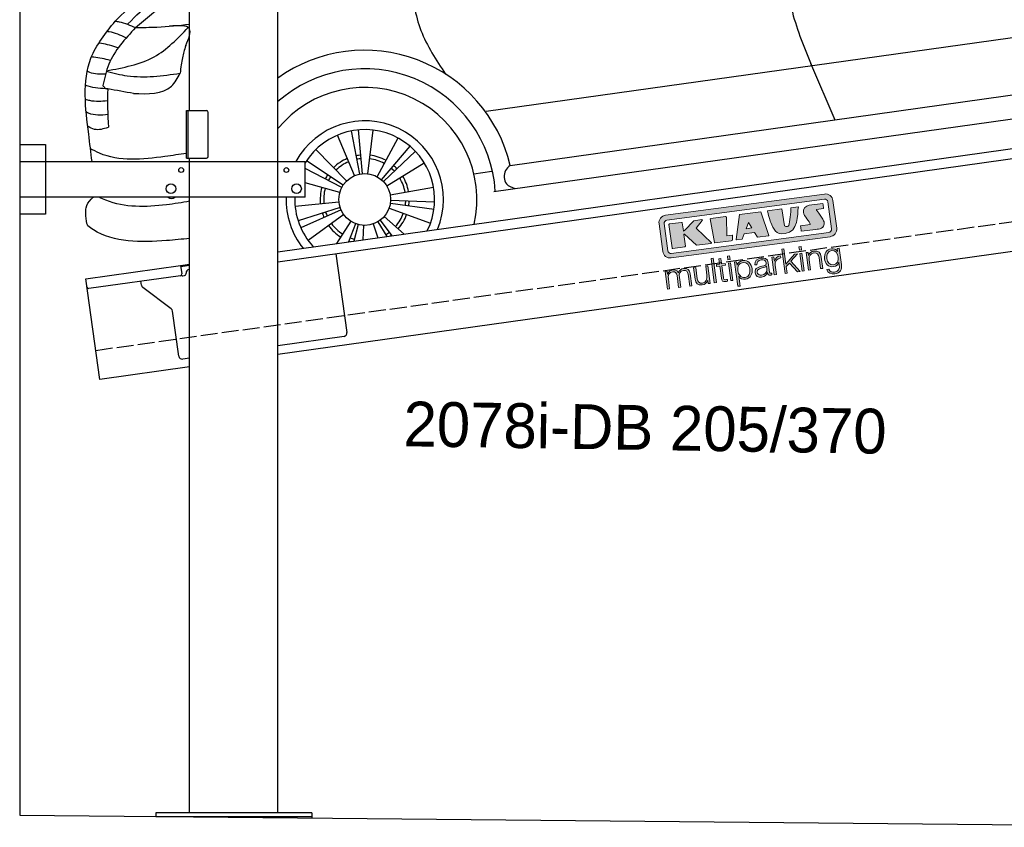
# Model space of a CAD drawing. Extents: x 199 to 6000, y -375 to 5550.
# Tile 1 of 3: x 199 to 3099, y -236 to 2144. Entities that reach past the tile are written whole.
import ezdxf

# ---------------------------------------------------------------- set-up
doc = ezdxf.new("R2010")
doc.units = 0
doc.header["$LTSCALE"] = 10
doc.header["$MEASUREMENT"] = 0
doc.linetypes.add('GEN3', pattern=[6.25, 5, -1.25])
doc.layers.get('0').update_dxf_attribs({"linetype": 'CONTINUOUS'})
for name, color, linetype in [('3', 6, 'GEN3'), ('CAR', 1, 'CONTINUOUS'), ('SICHTBARE_KANTEN_DIN_', 7, 'CONTINUOUS')]:
    doc.layers.add(name, color=color, linetype=linetype)
doc.layers.add('AM_0', color=7, linetype='CONTINUOUS', lineweight=30)
doc.layers.add('Logo', color=7, linetype='CONTINUOUS', lineweight=25)

# ---------------------------------------------------------------- blocks, each defined once
blk = doc.blocks.new('KLAUS')
at = {"layer": 'Logo'}
h = blk.add_hatch(color=8, dxfattribs=at)
h.dxf.hatch_style = 2
edge = h.paths.add_edge_path()
edge.add_spline(control_points=[(3.6, 29.09), (2.88, 29.09), (2.3, 28.51), (2.3, 27.8), (2.3, 27.8), (2.3, 16.11), (2.3, 16.11), (2.3, 15.39), (2.88, 14.81), (3.6, 14.81), (3.6, 14.81), (71.16, 14.81), (71.16, 14.81), (71.88, 14.81), (72.46, 15.39), (72.46, 16.11), (72.46, 16.11), (72.46, 27.8), (72.46, 27.8), (72.46, 28.51), (71.88, 29.09), (71.16, 29.09), (71.16, 29.09), (3.6, 29.09), (3.6, 29.09), (3.6, 29.09), (3.6, 29.09), (3.6, 29.09)], knot_values=[0, 0, 0, 0, 1, 1, 1, 2, 2, 2, 3, 3, 3, 4, 4, 4, 5, 5, 5, 6, 6, 6, 7, 7, 7, 8, 8, 8, 9, 9, 9, 9], degree=3, periodic=0)
edge = h.paths.add_edge_path()
edge.add_spline(control_points=[(3.35, 31.23), (3.35, 31.23), (71.47, 31.23), (71.47, 31.23), (73.26, 31.23), (74.71, 29.77), (74.71, 27.99), (74.71, 27.99), (74.71, 16.17), (74.71, 16.17), (74.71, 14.38), (73.26, 12.93), (71.47, 12.93), (71.47, 12.93), (3.35, 12.93), (3.35, 12.93), (1.56, 12.93), (0.11, 14.38), (0.11, 16.17), (0.11, 16.17), (0.11, 27.99), (0.11, 27.99), (0.11, 29.77), (1.56, 31.23), (3.35, 31.23), (3.35, 31.23), (3.35, 31.23), (3.35, 31.23)], knot_values=[0, 0, 0, 0, 1, 1, 1, 2, 2, 2, 3, 3, 3, 4, 4, 4, 5, 5, 5, 6, 6, 6, 7, 7, 7, 8, 8, 8, 9, 9, 9, 9], degree=3, periodic=0)
h = blk.add_hatch(color=8, dxfattribs=at)
h.dxf.hatch_style = 2
edge = h.paths.add_edge_path()
edge.add_spline(control_points=[(4.5, 27.33), (4.5, 27.33), (9.7, 27.33), (9.7, 27.33), (9.84, 27.33), (9.96, 27.22), (9.96, 27.08), (9.96, 27.08), (9.96, 23.69), (9.96, 23.69), (9.96, 23.69), (9.94, 23.64), (10.04, 23.59), (10.14, 23.53), (10.2, 23.57), (10.2, 23.57), (10.2, 23.57), (10.51, 23.75), (10.51, 23.75), (10.51, 23.75), (14.94, 27.33), (14.94, 27.33), (14.94, 27.33), (18.41, 27.33), (18.41, 27.33), (18.41, 27.33), (18.49, 27.33), (18.56, 27.2), (18.65, 27.04), (18.53, 26.91), (18.53, 26.91), (18.53, 26.91), (15.49, 24.11), (15.49, 24.11), (15.49, 24.11), (21.14, 17.06), (21.14, 17.06), (21.14, 17.06), (21.13, 16.91), (21.13, 16.91), (21.08, 16.84), (20.99, 16.82), (20.99, 16.82), (20.99, 16.82), (14.7, 16.82), (14.7, 16.82), (14.7, 16.82), (10.26, 22.17), (10.26, 22.17), (10.26, 22.17), (10.19, 22.24), (10.08, 22.21), (9.97, 22.18), (9.96, 22.11), (9.96, 22.11), (9.96, 22.11), (9.96, 17.08), (9.96, 17.08), (9.96, 16.94), (9.84, 16.82), (9.7, 16.82), (9.7, 16.82), (4.5, 16.82), (4.5, 16.82), (4.36, 16.82), (4.25, 16.94), (4.25, 17.08), (4.25, 17.08), (4.25, 27.08), (4.25, 27.08), (4.25, 27.22), (4.36, 27.33), (4.5, 27.33), (4.5, 27.33), (4.5, 27.33), (4.5, 27.33)], knot_values=[0, 0, 0, 0, 1, 1, 1, 2, 2, 2, 3, 3, 3, 4, 4, 4, 5, 5, 5, 6, 6, 6, 7, 7, 7, 8, 8, 8, 9, 9, 9, 10, 10, 10, 11, 11, 11, 12, 12, 12, 13, 13, 13, 14, 14, 14, 15, 15, 15, 16, 16, 16, 17, 17, 17, 18, 18, 18, 19, 19, 19, 20, 20, 20, 21, 21, 21, 22, 22, 22, 23, 23, 23, 24, 24, 24, 25, 25, 25, 25], degree=3, periodic=0)
h = blk.add_hatch(color=8, dxfattribs=at)
h.dxf.hatch_style = 2
h.paths.add_polyline_path([(22.42, 17.06), (21.97, 27.15), (22.24, 27.33), (28.55, 27.33), (28.86, 26.97), (28.01, 19.08), (30.26, 19.07), (30.44, 18.95), (30.08, 16.95), (29.49, 16.82), (22.6, 16.82)])
h = blk.add_hatch(color=8, dxfattribs=at)
h.paths.add_polyline_path([(36.52, 21.01), (38.93, 21.01), (37.87, 23.57)])
h.paths.add_polyline_path([(34.52, 27.33), (43.65, 27.33), (45.76, 16.94), (45.57, 16.82), (40.83, 16.82), (39.89, 18.95), (35.42, 18.95), (34.27, 16.82), (31.78, 16.82), (31.66, 17)])
h = blk.add_hatch(color=8, dxfattribs=at)
h.dxf.hatch_style = 2
edge = h.paths.add_edge_path()
edge.add_spline(control_points=[(52.69, 27.32), (52.69, 27.32), (52.88, 20.14), (52.88, 20.14), (53.01, 19.89), (53.2, 19.77), (53.43, 19.71), (53.91, 19.59), (54.43, 19.57), (54.64, 20.03), (55.23, 21.34), (56.27, 25.45), (56.6, 27.33), (56.6, 27.33), (59.77, 27.33), (59.77, 27.33), (58.77, 23.9), (58.56, 16.82), (52.63, 16.76), (48.72, 16.72), (48.01, 19.35), (47.27, 22.24), (46.89, 23.68), (46.54, 27.33), (46.54, 27.33), (46.54, 27.33), (52.69, 27.32), (52.69, 27.32), (52.69, 27.32), (52.69, 27.32), (52.69, 27.32)], knot_values=[0, 0, 0, 0, 1, 1, 1, 2, 2, 2, 3, 3, 3, 4, 4, 4, 5, 5, 5, 6, 6, 6, 7, 7, 7, 8, 8, 8, 9, 9, 9, 10, 10, 10, 10], degree=3, periodic=0)
h = blk.add_hatch(color=8, dxfattribs=at)
h.dxf.hatch_style = 2
edge = h.paths.add_edge_path()
edge.add_spline(control_points=[(64.46, 27.33), (64.46, 27.33), (70.31, 27.33), (70.31, 27.33), (70.31, 26.52), (70.31, 26.02), (70.31, 25.12), (70.31, 25.12), (67.3, 25.12), (67.3, 25.12), (67.24, 25.04), (67.25, 25.11), (67.25, 24.91), (67.25, 24.88), (69.73, 20.38), (69.73, 19.57), (69.73, 16.4), (67.22, 16.81), (65.9, 16.82), (65.9, 16.82), (59.59, 16.82), (59.59, 16.82), (59.59, 17.76), (59.59, 18.23), (59.59, 19.14), (59.59, 19.14), (63.75, 19.14), (63.75, 19.14), (63.82, 19.22), (63.81, 19.11), (63.81, 19.31), (63.81, 20.32), (61.58, 23.06), (61.58, 24.63), (61.58, 26.33), (62.83, 27.34), (64.46, 27.33), (64.46, 27.33), (64.46, 27.33), (64.46, 27.33)], knot_values=[0, 0, 0, 0, 1, 1, 1, 2, 2, 2, 3, 3, 3, 4, 4, 4, 5, 5, 5, 6, 6, 6, 7, 7, 7, 8, 8, 8, 9, 9, 9, 10, 10, 10, 11, 11, 11, 12, 12, 12, 13, 13, 13, 13], degree=3, periodic=0)
h = blk.add_hatch(color=30, dxfattribs=at)
h.dxf.hatch_style = 2
h.paths.add_polyline_path([(20.07, 0), (20.99, 0), (20.99, 10.45), (20.07, 10.45)])
h = blk.add_hatch(color=30, dxfattribs=at)
h.dxf.hatch_style = 2
edge = h.paths.add_edge_path()
edge.add_spline(control_points=[(24.22, 9.82), (24.22, 9.82), (23.3, 9.82), (23.3, 9.82), (23.3, 9.82), (23.3, 7.55), (23.3, 7.55), (23.3, 7.55), (21.98, 7.55), (21.98, 7.55), (21.98, 7.55), (21.98, 6.78), (21.98, 6.78), (21.98, 6.78), (23.3, 6.78), (23.3, 6.78), (23.3, 6.78), (23.3, 1.61), (23.3, 1.61), (23.28, 0.32), (23.71, -0.09), (24.94, -0.09), (25.22, -0.09), (25.48, -0.06), (25.76, -0.06), (25.76, -0.06), (25.76, 0.73), (25.76, 0.73), (25.5, 0.7), (25.23, 0.69), (24.97, 0.69), (24.31, 0.73), (24.22, 1.08), (24.22, 1.68), (24.22, 1.68), (24.22, 6.78), (24.22, 6.78), (24.22, 6.78), (25.76, 6.78), (25.76, 6.78), (25.76, 6.78), (25.76, 7.55), (25.76, 7.55), (25.76, 7.55), (24.22, 7.55), (24.22, 7.55), (24.22, 7.55), (24.22, 9.82), (24.22, 9.82), (24.22, 9.82), (24.22, 9.82), (24.22, 9.82)], knot_values=[0, 0, 0, 0, 1, 1, 1, 2, 2, 2, 3, 3, 3, 4, 4, 4, 5, 5, 5, 6, 6, 6, 7, 7, 7, 8, 8, 8, 9, 9, 9, 10, 10, 10, 11, 11, 11, 12, 12, 12, 13, 13, 13, 14, 14, 14, 15, 15, 15, 16, 16, 16, 17, 17, 17, 17], degree=3, periodic=0)
h = blk.add_hatch(color=30, dxfattribs=at)
h.paths.add_polyline_path([(27.1, 0), (28.03, 0), (28.03, 7.55), (27.1, 7.55)])
h.paths.add_polyline_path([(27.1, 8.98), (28.03, 8.98), (28.03, 10.45), (27.1, 10.45)])
h = blk.add_hatch(color=30, dxfattribs=at)
h.dxf.hatch_style = 2
h.paths.add_polyline_path([(50.4, 0), (51.32, 0), (51.32, 2.87), (52.82, 4.11), (55.8, 0), (56.96, 0), (53.52, 4.76), (56.74, 7.55), (55.51, 7.55), (51.32, 3.89), (51.32, 10.45), (50.4, 10.45)])
h = blk.add_hatch(color=30, dxfattribs=at)
h.paths.add_polyline_path([(57.74, 0), (58.66, 0), (58.66, 7.55), (57.74, 7.55)])
h.paths.add_polyline_path([(57.74, 8.98), (58.66, 8.98), (58.66, 10.45), (57.74, 10.45)])
h = blk.add_hatch(color=30, dxfattribs=at)
h.dxf.hatch_style = 2
edge = h.paths.add_edge_path()
edge.add_spline(control_points=[(0, 0), (0, 0), (0.92, 0), (0.92, 0), (0.92, 0), (0.92, 4.22), (0.92, 4.22), (0.94, 5.8), (1.58, 7), (3.18, 7), (4.35, 7), (4.77, 6.15), (4.76, 5.12), (4.76, 5.12), (4.76, 0), (4.76, 0), (4.76, 0), (5.68, 0), (5.68, 0), (5.68, 0), (5.68, 4.27), (5.68, 4.27), (5.68, 5.68), (6.14, 7), (7.73, 7), (9.05, 7), (9.52, 6.32), (9.52, 5.08), (9.52, 5.08), (9.52, 0), (9.52, 0), (9.52, 0), (10.44, 0), (10.44, 0), (10.44, 0), (10.44, 5.12), (10.44, 5.12), (10.44, 6.91), (9.59, 7.77), (7.94, 7.77), (6.94, 7.77), (5.99, 7.29), (5.54, 6.3), (5.26, 7.29), (4.36, 7.77), (3.37, 7.77), (2.17, 7.77), (1.38, 7.19), (0.89, 6.28), (0.89, 6.28), (0.85, 6.28), (0.85, 6.28), (0.85, 6.28), (0.85, 7.55), (0.85, 7.55), (0.85, 7.55), (0, 7.55), (0, 7.55), (0, 7.55), (0, 0), (0, 0), (0, 0), (0, 0), (0, 0)], knot_values=[0, 0, 0, 0, 1, 1, 1, 2, 2, 2, 3, 3, 3, 4, 4, 4, 5, 5, 5, 6, 6, 6, 7, 7, 7, 8, 8, 8, 9, 9, 9, 10, 10, 10, 11, 11, 11, 12, 12, 12, 13, 13, 13, 14, 14, 14, 15, 15, 15, 16, 16, 16, 17, 17, 17, 18, 18, 18, 19, 19, 19, 20, 20, 20, 21, 21, 21, 21], degree=3, periodic=0)
h = blk.add_hatch(color=30, dxfattribs=at)
h.dxf.hatch_style = 2
edge = h.paths.add_edge_path()
edge.add_spline(control_points=[(18.31, 7.55), (18.31, 7.55), (17.39, 7.55), (17.39, 7.55), (17.39, 7.55), (17.39, 3.59), (17.39, 3.59), (17.39, 2.05), (16.7, 0.56), (15.12, 0.56), (13.66, 0.56), (13.15, 1.27), (13.1, 2.64), (13.1, 2.64), (13.1, 7.55), (13.1, 7.55), (13.1, 7.55), (12.18, 7.55), (12.18, 7.55), (12.18, 7.55), (12.18, 2.65), (12.18, 2.65), (12.18, 0.89), (12.93, -0.22), (14.83, -0.22), (15.96, -0.22), (16.95, 0.35), (17.44, 1.36), (17.44, 1.36), (17.47, 1.36), (17.47, 1.36), (17.47, 1.36), (17.47, 0), (17.47, 0), (17.47, 0), (18.31, 0), (18.31, 0), (18.31, 0), (18.31, 7.55), (18.31, 7.55), (18.31, 7.55), (18.31, 7.55), (18.31, 7.55)], knot_values=[0, 0, 0, 0, 1, 1, 1, 2, 2, 2, 3, 3, 3, 4, 4, 4, 5, 5, 5, 6, 6, 6, 7, 7, 7, 8, 8, 8, 9, 9, 9, 10, 10, 10, 11, 11, 11, 12, 12, 12, 13, 13, 13, 14, 14, 14, 14], degree=3, periodic=0)
h = blk.add_hatch(color=30, dxfattribs=at)
edge = h.paths.add_edge_path()
edge.add_spline(control_points=[(35.84, 3.78), (35.84, 2.21), (35.12, 0.56), (33.37, 0.56), (31.4, 0.56), (30.72, 2.21), (30.72, 3.78), (30.72, 5.49), (31.33, 7), (33.37, 7), (35.12, 7), (35.84, 5.34), (35.84, 3.78), (35.84, 3.78), (35.84, 3.78), (35.84, 3.78)], knot_values=[0, 0, 0, 0, 1, 1, 1, 2, 2, 2, 3, 3, 3, 4, 4, 4, 5, 5, 5, 5], degree=3, periodic=0)
edge = h.paths.add_edge_path()
edge.add_spline(control_points=[(29.79, -2.8), (29.79, -2.8), (30.72, -2.8), (30.72, -2.8), (30.72, -2.8), (30.72, 1.43), (30.72, 1.43), (30.72, 1.43), (30.74, 1.43), (30.74, 1.43), (31.14, 0.35), (32.24, -0.22), (33.37, -0.22), (35.66, -0.22), (36.76, 1.64), (36.76, 3.78), (36.76, 5.91), (35.66, 7.77), (33.37, 7.77), (32.15, 7.77), (31.1, 7.14), (30.67, 6.12), (30.67, 6.12), (30.64, 6.12), (30.64, 6.12), (30.64, 6.12), (30.64, 7.55), (30.64, 7.55), (30.64, 7.55), (29.79, 7.55), (29.79, 7.55), (29.79, 7.55), (29.79, -2.8), (29.79, -2.8), (29.79, -2.8), (29.79, -2.8), (29.79, -2.8)], knot_values=[0, 0, 0, 0, 1, 1, 1, 2, 2, 2, 3, 3, 3, 4, 4, 4, 5, 5, 5, 6, 6, 6, 7, 7, 7, 8, 8, 8, 9, 9, 9, 10, 10, 10, 11, 11, 11, 12, 12, 12, 12], degree=3, periodic=0)
h = blk.add_hatch(color=30, dxfattribs=at)
edge = h.paths.add_edge_path()
edge.add_spline(control_points=[(43.03, 2.93), (43.04, 1.45), (41.8, 0.56), (40.39, 0.56), (39.53, 0.56), (38.71, 1.13), (38.71, 2.05), (38.71, 3.53), (40.66, 3.51), (42.22, 3.79), (42.47, 3.84), (42.88, 3.91), (43, 4.13), (43, 4.13), (43.03, 4.13), (43.03, 4.13), (43.03, 4.13), (43.03, 2.93), (43.03, 2.93), (43.03, 2.93), (43.03, 2.93), (43.03, 2.93)], knot_values=[0, 0, 0, 0, 1, 1, 1, 2, 2, 2, 3, 3, 3, 4, 4, 4, 5, 5, 5, 6, 6, 6, 7, 7, 7, 7], degree=3, periodic=0)
edge = h.paths.add_edge_path()
edge.add_spline(control_points=[(39.03, 5.24), (39.06, 6.47), (39.91, 7), (41.05, 7), (42.14, 7), (43.03, 6.69), (43.03, 5.45), (43.03, 4.61), (42.6, 4.51), (41.84, 4.42), (39.85, 4.19), (37.79, 4.11), (37.79, 1.99), (37.79, 0.47), (38.93, -0.22), (40.32, -0.22), (41.77, -0.22), (42.43, 0.34), (43.07, 1.32), (43.07, 1.32), (43.1, 1.32), (43.1, 1.32), (43.1, 0.53), (43.25, 0), (44.19, 0), (44.43, 0), (44.58, 0.01), (44.79, 0.06), (44.79, 0.06), (44.79, 0.83), (44.79, 0.83), (44.71, 0.81), (44.6, 0.78), (44.49, 0.78), (44.13, 0.78), (43.95, 0.98), (43.95, 1.33), (43.95, 1.33), (43.95, 5.34), (43.95, 5.34), (43.95, 7.36), (42.5, 7.77), (41.17, 7.77), (39.44, 7.77), (38.2, 7.01), (38.11, 5.24), (38.11, 5.24), (39.03, 5.24), (39.03, 5.24), (39.03, 5.24), (39.03, 5.24), (39.03, 5.24)], knot_values=[0, 0, 0, 0, 1, 1, 1, 2, 2, 2, 3, 3, 3, 4, 4, 4, 5, 5, 5, 6, 6, 6, 7, 7, 7, 8, 8, 8, 9, 9, 9, 10, 10, 10, 11, 11, 11, 12, 12, 12, 13, 13, 13, 14, 14, 14, 15, 15, 15, 16, 16, 16, 17, 17, 17, 17], degree=3, periodic=0)
h = blk.add_hatch(color=30, dxfattribs=at)
h.dxf.hatch_style = 2
edge = h.paths.add_edge_path()
edge.add_spline(control_points=[(45.79, 0), (45.79, 0), (46.71, 0), (46.71, 0), (46.71, 0), (46.71, 4.03), (46.71, 4.03), (46.71, 5.59), (47.85, 6.82), (49.52, 6.73), (49.52, 6.73), (49.52, 7.66), (49.52, 7.66), (48.16, 7.72), (47.14, 7), (46.67, 5.78), (46.67, 5.78), (46.64, 5.78), (46.64, 5.78), (46.64, 5.78), (46.64, 7.55), (46.64, 7.55), (46.64, 7.55), (45.79, 7.55), (45.79, 7.55), (45.79, 7.55), (45.79, 0), (45.79, 0), (45.79, 0), (45.79, 0), (45.79, 0)], knot_values=[0, 0, 0, 0, 1, 1, 1, 2, 2, 2, 3, 3, 3, 4, 4, 4, 5, 5, 5, 6, 6, 6, 7, 7, 7, 8, 8, 8, 9, 9, 9, 10, 10, 10, 10], degree=3, periodic=0)
h = blk.add_hatch(color=30, dxfattribs=at)
h.dxf.hatch_style = 2
edge = h.paths.add_edge_path()
edge.add_spline(control_points=[(60.41, 0), (60.41, 0), (61.33, 0), (61.33, 0), (61.33, 0), (61.33, 4.41), (61.33, 4.41), (61.36, 5.89), (62.24, 7), (63.7, 7), (65.2, 7), (65.62, 6.02), (65.62, 4.71), (65.62, 4.71), (65.62, 0), (65.62, 0), (65.62, 0), (66.54, 0), (66.54, 0), (66.54, 0), (66.54, 4.86), (66.54, 4.86), (66.54, 6.66), (65.9, 7.77), (63.78, 7.77), (62.71, 7.77), (61.7, 7.16), (61.36, 6.25), (61.36, 6.25), (61.33, 6.25), (61.33, 6.25), (61.33, 6.25), (61.33, 7.55), (61.33, 7.55), (61.33, 7.55), (60.41, 7.55), (60.41, 7.55), (60.41, 7.55), (60.41, 0), (60.41, 0), (60.41, 0), (60.41, 0), (60.41, 0)], knot_values=[0, 0, 0, 0, 1, 1, 1, 2, 2, 2, 3, 3, 3, 4, 4, 4, 5, 5, 5, 6, 6, 6, 7, 7, 7, 8, 8, 8, 9, 9, 9, 10, 10, 10, 11, 11, 11, 12, 12, 12, 13, 13, 13, 14, 14, 14, 14], degree=3, periodic=0)
h = blk.add_hatch(color=30, dxfattribs=at)
edge = h.paths.add_edge_path()
edge.add_spline(control_points=[(71.32, 0.86), (69.62, 0.86), (68.83, 2.34), (68.83, 3.86), (68.83, 5.43), (69.56, 7), (71.32, 7), (73.06, 7), (73.75, 5.34), (73.75, 3.86), (73.75, 2.33), (72.91, 0.86), (71.32, 0.86), (71.32, 0.86), (71.32, 0.86), (71.32, 0.86)], knot_values=[0, 0, 0, 0, 1, 1, 1, 2, 2, 2, 3, 3, 3, 4, 4, 4, 5, 5, 5, 5], degree=3, periodic=0)
edge = h.paths.add_edge_path()
edge.add_spline(control_points=[(74.67, 7.55), (74.67, 7.55), (73.75, 7.55), (73.75, 7.55), (73.75, 7.55), (73.75, 6.25), (73.75, 6.25), (73.75, 6.25), (73.72, 6.25), (73.72, 6.25), (73.35, 7.09), (72.41, 7.77), (71.32, 7.77), (69.13, 7.77), (67.9, 6.05), (67.9, 3.97), (67.9, 1.82), (68.9, 0.09), (71.32, 0.09), (72.4, 0.09), (73.29, 0.72), (73.72, 1.64), (73.72, 1.64), (73.75, 1.64), (73.75, 1.64), (73.75, 1.64), (73.75, 0.61), (73.75, 0.61), (73.75, -1.23), (73.01, -2.24), (71.32, -2.24), (70.29, -2.24), (69.31, -1.85), (69.1, -0.73), (69.1, -0.73), (68.18, -0.73), (68.18, -0.73), (68.31, -2.34), (69.81, -3.02), (71.32, -3.02), (73.79, -3.02), (74.65, -1.64), (74.67, 0.61), (74.67, 0.61), (74.67, 7.55), (74.67, 7.55), (74.67, 7.55), (74.67, 7.55), (74.67, 7.55)], knot_values=[0, 0, 0, 0, 1, 1, 1, 2, 2, 2, 3, 3, 3, 4, 4, 4, 5, 5, 5, 6, 6, 6, 7, 7, 7, 8, 8, 8, 9, 9, 9, 10, 10, 10, 11, 11, 11, 12, 12, 12, 13, 13, 13, 14, 14, 14, 15, 15, 15, 16, 16, 16, 16], degree=3, periodic=0)
at = {"layer": 'Logo', "lineweight": 0}
for points in [[(22.42, 17.06), (21.97, 27.15), (22.24, 27.33), (28.55, 27.33), (28.86, 26.97), (28.01, 19.08), (30.26, 19.07), (30.44, 18.95), (30.08, 16.95), (29.49, 16.82), (22.6, 16.82), (22.42, 17.06), (22.42, 17.06)], [(34.52, 27.33), (43.65, 27.33), (45.76, 16.94), (45.57, 16.82), (40.83, 16.82), (39.89, 18.95), (35.42, 18.95), (34.27, 16.82), (31.78, 16.82), (31.66, 17), (34.52, 27.33), (34.52, 27.33)], [(36.52, 21.01), (38.93, 21.01), (37.87, 23.57), (36.52, 21.01), (36.52, 21.01)], [(20.07, 0), (20.99, 0), (20.99, 10.45), (20.07, 10.45), (20.07, 0), (20.07, 0)], [(27.1, 8.98), (28.03, 8.98), (28.03, 10.45), (27.1, 10.45), (27.1, 8.98), (27.1, 8.98)], [(50.4, 0), (51.32, 0), (51.32, 2.87), (52.82, 4.11), (55.8, 0), (56.96, 0), (53.52, 4.76), (56.74, 7.55), (55.51, 7.55), (51.32, 3.89), (51.32, 10.45), (50.4, 10.45), (50.4, 0), (50.4, 0)], [(57.74, 8.98), (58.66, 8.98), (58.66, 10.45), (57.74, 10.45), (57.74, 8.98), (57.74, 8.98)], [(27.1, 0), (28.03, 0), (28.03, 7.55), (27.1, 7.55), (27.1, 0), (27.1, 0)], [(57.74, 0), (58.66, 0), (58.66, 7.55), (57.74, 7.55), (57.74, 0), (57.74, 0)]]:
    blk.add_lwpolyline(points, dxfattribs=at)
for points, knots in [([(3.35, 31.23), (3.35, 31.23), (71.47, 31.23), (71.47, 31.23), (73.26, 31.23), (74.71, 29.77), (74.71, 27.99), (74.71, 27.99), (74.71, 16.17), (74.71, 16.17), (74.71, 14.38), (73.26, 12.93), (71.47, 12.93), (71.47, 12.93), (3.35, 12.93), (3.35, 12.93), (1.56, 12.93), (0.11, 14.38), (0.11, 16.17), (0.11, 16.17), (0.11, 27.99), (0.11, 27.99), (0.11, 29.77), (1.56, 31.23), (3.35, 31.23), (3.35, 31.23), (3.35, 31.23), (3.35, 31.23)], [0, 0, 0, 0, 1, 1, 1, 2, 2, 2, 3, 3, 3, 4, 4, 4, 5, 5, 5, 6, 6, 6, 7, 7, 7, 8, 8, 8, 9, 9, 9, 9]), ([(3.6, 29.09), (2.88, 29.09), (2.3, 28.51), (2.3, 27.8), (2.3, 27.8), (2.3, 16.11), (2.3, 16.11), (2.3, 15.39), (2.88, 14.81), (3.6, 14.81), (3.6, 14.81), (71.16, 14.81), (71.16, 14.81), (71.88, 14.81), (72.46, 15.39), (72.46, 16.11), (72.46, 16.11), (72.46, 27.8), (72.46, 27.8), (72.46, 28.51), (71.88, 29.09), (71.16, 29.09), (71.16, 29.09), (3.6, 29.09), (3.6, 29.09), (3.6, 29.09), (3.6, 29.09), (3.6, 29.09)], [0, 0, 0, 0, 1, 1, 1, 2, 2, 2, 3, 3, 3, 4, 4, 4, 5, 5, 5, 6, 6, 6, 7, 7, 7, 8, 8, 8, 9, 9, 9, 9]), ([(4.5, 27.33), (4.5, 27.33), (9.7, 27.33), (9.7, 27.33), (9.84, 27.33), (9.96, 27.22), (9.96, 27.08), (9.96, 27.08), (9.96, 23.69), (9.96, 23.69), (9.96, 23.69), (9.94, 23.64), (10.04, 23.59), (10.14, 23.53), (10.2, 23.57), (10.2, 23.57), (10.2, 23.57), (10.51, 23.75), (10.51, 23.75), (10.51, 23.75), (14.94, 27.33), (14.94, 27.33), (14.94, 27.33), (18.41, 27.33), (18.41, 27.33), (18.41, 27.33), (18.49, 27.33), (18.56, 27.2), (18.65, 27.04), (18.53, 26.91), (18.53, 26.91), (18.53, 26.91), (15.49, 24.11), (15.49, 24.11), (15.49, 24.11), (21.14, 17.06), (21.14, 17.06), (21.14, 17.06), (21.13, 16.91), (21.13, 16.91), (21.08, 16.84), (20.99, 16.82), (20.99, 16.82), (20.99, 16.82), (14.7, 16.82), (14.7, 16.82), (14.7, 16.82), (10.26, 22.17), (10.26, 22.17), (10.26, 22.17), (10.19, 22.24), (10.08, 22.21), (9.97, 22.18), (9.96, 22.11), (9.96, 22.11), (9.96, 22.11), (9.96, 17.08), (9.96, 17.08), (9.96, 16.94), (9.84, 16.82), (9.7, 16.82), (9.7, 16.82), (4.5, 16.82), (4.5, 16.82), (4.36, 16.82), (4.25, 16.94), (4.25, 17.08), (4.25, 17.08), (4.25, 27.08), (4.25, 27.08), (4.25, 27.22), (4.36, 27.33), (4.5, 27.33), (4.5, 27.33), (4.5, 27.33), (4.5, 27.33)], [0, 0, 0, 0, 1, 1, 1, 2, 2, 2, 3, 3, 3, 4, 4, 4, 5, 5, 5, 6, 6, 6, 7, 7, 7, 8, 8, 8, 9, 9, 9, 10, 10, 10, 11, 11, 11, 12, 12, 12, 13, 13, 13, 14, 14, 14, 15, 15, 15, 16, 16, 16, 17, 17, 17, 18, 18, 18, 19, 19, 19, 20, 20, 20, 21, 21, 21, 22, 22, 22, 23, 23, 23, 24, 24, 24, 25, 25, 25, 25]), ([(52.69, 27.32), (52.69, 27.32), (52.88, 20.14), (52.88, 20.14), (53.01, 19.89), (53.2, 19.77), (53.43, 19.71), (53.91, 19.59), (54.43, 19.57), (54.64, 20.03), (55.23, 21.34), (56.27, 25.45), (56.6, 27.33), (56.6, 27.33), (59.77, 27.33), (59.77, 27.33), (58.77, 23.9), (58.56, 16.82), (52.63, 16.76), (48.72, 16.72), (48.01, 19.35), (47.27, 22.24), (46.89, 23.68), (46.54, 27.33), (46.54, 27.33), (46.54, 27.33), (52.69, 27.32), (52.69, 27.32), (52.69, 27.32), (52.69, 27.32), (52.69, 27.32)], [0, 0, 0, 0, 1, 1, 1, 2, 2, 2, 3, 3, 3, 4, 4, 4, 5, 5, 5, 6, 6, 6, 7, 7, 7, 8, 8, 8, 9, 9, 9, 10, 10, 10, 10]), ([(64.46, 27.33), (64.46, 27.33), (70.31, 27.33), (70.31, 27.33), (70.31, 26.52), (70.31, 26.02), (70.31, 25.12), (70.31, 25.12), (67.3, 25.12), (67.3, 25.12), (67.24, 25.04), (67.25, 25.11), (67.25, 24.91), (67.25, 24.88), (69.73, 20.38), (69.73, 19.57), (69.73, 16.4), (67.22, 16.81), (65.9, 16.82), (65.9, 16.82), (59.59, 16.82), (59.59, 16.82), (59.59, 17.76), (59.59, 18.23), (59.59, 19.14), (59.59, 19.14), (63.75, 19.14), (63.75, 19.14), (63.82, 19.22), (63.81, 19.11), (63.81, 19.31), (63.81, 20.32), (61.58, 23.06), (61.58, 24.63), (61.58, 26.33), (62.83, 27.34), (64.46, 27.33), (64.46, 27.33), (64.46, 27.33), (64.46, 27.33)], [0, 0, 0, 0, 1, 1, 1, 2, 2, 2, 3, 3, 3, 4, 4, 4, 5, 5, 5, 6, 6, 6, 7, 7, 7, 8, 8, 8, 9, 9, 9, 10, 10, 10, 11, 11, 11, 12, 12, 12, 13, 13, 13, 13]), ([(24.22, 9.82), (24.22, 9.82), (23.3, 9.82), (23.3, 9.82), (23.3, 9.82), (23.3, 7.55), (23.3, 7.55), (23.3, 7.55), (21.98, 7.55), (21.98, 7.55), (21.98, 7.55), (21.98, 6.78), (21.98, 6.78), (21.98, 6.78), (23.3, 6.78), (23.3, 6.78), (23.3, 6.78), (23.3, 1.61), (23.3, 1.61), (23.28, 0.32), (23.71, -0.09), (24.94, -0.09), (25.22, -0.09), (25.48, -0.06), (25.76, -0.06), (25.76, -0.06), (25.76, 0.73), (25.76, 0.73), (25.5, 0.7), (25.23, 0.69), (24.97, 0.69), (24.31, 0.73), (24.22, 1.08), (24.22, 1.68), (24.22, 1.68), (24.22, 6.78), (24.22, 6.78), (24.22, 6.78), (25.76, 6.78), (25.76, 6.78), (25.76, 6.78), (25.76, 7.55), (25.76, 7.55), (25.76, 7.55), (24.22, 7.55), (24.22, 7.55), (24.22, 7.55), (24.22, 9.82), (24.22, 9.82), (24.22, 9.82), (24.22, 9.82), (24.22, 9.82)], [0, 0, 0, 0, 1, 1, 1, 2, 2, 2, 3, 3, 3, 4, 4, 4, 5, 5, 5, 6, 6, 6, 7, 7, 7, 8, 8, 8, 9, 9, 9, 10, 10, 10, 11, 11, 11, 12, 12, 12, 13, 13, 13, 14, 14, 14, 15, 15, 15, 16, 16, 16, 17, 17, 17, 17]), ([(0, 0), (0, 0), (0.92, 0), (0.92, 0), (0.92, 0), (0.92, 4.22), (0.92, 4.22), (0.94, 5.8), (1.58, 7), (3.18, 7), (4.35, 7), (4.77, 6.15), (4.76, 5.12), (4.76, 5.12), (4.76, 0), (4.76, 0), (4.76, 0), (5.68, 0), (5.68, 0), (5.68, 0), (5.68, 4.27), (5.68, 4.27), (5.68, 5.68), (6.14, 7), (7.73, 7), (9.05, 7), (9.52, 6.32), (9.52, 5.08), (9.52, 5.08), (9.52, 0), (9.52, 0), (9.52, 0), (10.44, 0), (10.44, 0), (10.44, 0), (10.44, 5.12), (10.44, 5.12), (10.44, 6.91), (9.59, 7.77), (7.94, 7.77), (6.94, 7.77), (5.99, 7.29), (5.54, 6.3), (5.26, 7.29), (4.36, 7.77), (3.37, 7.77), (2.17, 7.77), (1.38, 7.19), (0.89, 6.28), (0.89, 6.28), (0.85, 6.28), (0.85, 6.28), (0.85, 6.28), (0.85, 7.55), (0.85, 7.55), (0.85, 7.55), (0, 7.55), (0, 7.55), (0, 7.55), (0, 0), (0, 0), (0, 0), (0, 0), (0, 0)], [0, 0, 0, 0, 1, 1, 1, 2, 2, 2, 3, 3, 3, 4, 4, 4, 5, 5, 5, 6, 6, 6, 7, 7, 7, 8, 8, 8, 9, 9, 9, 10, 10, 10, 11, 11, 11, 12, 12, 12, 13, 13, 13, 14, 14, 14, 15, 15, 15, 16, 16, 16, 17, 17, 17, 18, 18, 18, 19, 19, 19, 20, 20, 20, 21, 21, 21, 21]), ([(18.31, 7.55), (18.31, 7.55), (17.39, 7.55), (17.39, 7.55), (17.39, 7.55), (17.39, 3.59), (17.39, 3.59), (17.39, 2.05), (16.7, 0.56), (15.12, 0.56), (13.66, 0.56), (13.15, 1.27), (13.1, 2.64), (13.1, 2.64), (13.1, 7.55), (13.1, 7.55), (13.1, 7.55), (12.18, 7.55), (12.18, 7.55), (12.18, 7.55), (12.18, 2.65), (12.18, 2.65), (12.18, 0.89), (12.93, -0.22), (14.83, -0.22), (15.96, -0.22), (16.95, 0.35), (17.44, 1.36), (17.44, 1.36), (17.47, 1.36), (17.47, 1.36), (17.47, 1.36), (17.47, 0), (17.47, 0), (17.47, 0), (18.31, 0), (18.31, 0), (18.31, 0), (18.31, 7.55), (18.31, 7.55), (18.31, 7.55), (18.31, 7.55), (18.31, 7.55)], [0, 0, 0, 0, 1, 1, 1, 2, 2, 2, 3, 3, 3, 4, 4, 4, 5, 5, 5, 6, 6, 6, 7, 7, 7, 8, 8, 8, 9, 9, 9, 10, 10, 10, 11, 11, 11, 12, 12, 12, 13, 13, 13, 14, 14, 14, 14]), ([(29.79, -2.8), (29.79, -2.8), (30.72, -2.8), (30.72, -2.8), (30.72, -2.8), (30.72, 1.43), (30.72, 1.43), (30.72, 1.43), (30.74, 1.43), (30.74, 1.43), (31.14, 0.35), (32.24, -0.22), (33.37, -0.22), (35.66, -0.22), (36.76, 1.64), (36.76, 3.78), (36.76, 5.91), (35.66, 7.77), (33.37, 7.77), (32.15, 7.77), (31.1, 7.14), (30.67, 6.12), (30.67, 6.12), (30.64, 6.12), (30.64, 6.12), (30.64, 6.12), (30.64, 7.55), (30.64, 7.55), (30.64, 7.55), (29.79, 7.55), (29.79, 7.55), (29.79, 7.55), (29.79, -2.8), (29.79, -2.8), (29.79, -2.8), (29.79, -2.8), (29.79, -2.8)], [0, 0, 0, 0, 1, 1, 1, 2, 2, 2, 3, 3, 3, 4, 4, 4, 5, 5, 5, 6, 6, 6, 7, 7, 7, 8, 8, 8, 9, 9, 9, 10, 10, 10, 11, 11, 11, 12, 12, 12, 12]), ([(35.84, 3.78), (35.84, 2.21), (35.12, 0.56), (33.37, 0.56), (31.4, 0.56), (30.72, 2.21), (30.72, 3.78), (30.72, 5.49), (31.33, 7), (33.37, 7), (35.12, 7), (35.84, 5.34), (35.84, 3.78), (35.84, 3.78), (35.84, 3.78), (35.84, 3.78)], [0, 0, 0, 0, 1, 1, 1, 2, 2, 2, 3, 3, 3, 4, 4, 4, 5, 5, 5, 5]), ([(39.03, 5.24), (39.06, 6.47), (39.91, 7), (41.05, 7), (42.14, 7), (43.03, 6.69), (43.03, 5.45), (43.03, 4.61), (42.6, 4.51), (41.84, 4.42), (39.85, 4.19), (37.79, 4.11), (37.79, 1.99), (37.79, 0.47), (38.93, -0.22), (40.32, -0.22), (41.77, -0.22), (42.43, 0.34), (43.07, 1.32), (43.07, 1.32), (43.1, 1.32), (43.1, 1.32), (43.1, 0.53), (43.25, 0), (44.19, 0), (44.43, 0), (44.58, 0.01), (44.79, 0.06), (44.79, 0.06), (44.79, 0.83), (44.79, 0.83), (44.71, 0.81), (44.6, 0.78), (44.49, 0.78), (44.13, 0.78), (43.95, 0.98), (43.95, 1.33), (43.95, 1.33), (43.95, 5.34), (43.95, 5.34), (43.95, 7.36), (42.5, 7.77), (41.17, 7.77), (39.44, 7.77), (38.2, 7.01), (38.11, 5.24), (38.11, 5.24), (39.03, 5.24), (39.03, 5.24), (39.03, 5.24), (39.03, 5.24), (39.03, 5.24)], [0, 0, 0, 0, 1, 1, 1, 2, 2, 2, 3, 3, 3, 4, 4, 4, 5, 5, 5, 6, 6, 6, 7, 7, 7, 8, 8, 8, 9, 9, 9, 10, 10, 10, 11, 11, 11, 12, 12, 12, 13, 13, 13, 14, 14, 14, 15, 15, 15, 16, 16, 16, 17, 17, 17, 17]), ([(45.79, 0), (45.79, 0), (46.71, 0), (46.71, 0), (46.71, 0), (46.71, 4.03), (46.71, 4.03), (46.71, 5.59), (47.85, 6.82), (49.52, 6.73), (49.52, 6.73), (49.52, 7.66), (49.52, 7.66), (48.16, 7.72), (47.14, 7), (46.67, 5.78), (46.67, 5.78), (46.64, 5.78), (46.64, 5.78), (46.64, 5.78), (46.64, 7.55), (46.64, 7.55), (46.64, 7.55), (45.79, 7.55), (45.79, 7.55), (45.79, 7.55), (45.79, 0), (45.79, 0), (45.79, 0), (45.79, 0), (45.79, 0)], [0, 0, 0, 0, 1, 1, 1, 2, 2, 2, 3, 3, 3, 4, 4, 4, 5, 5, 5, 6, 6, 6, 7, 7, 7, 8, 8, 8, 9, 9, 9, 10, 10, 10, 10]), ([(60.41, 0), (60.41, 0), (61.33, 0), (61.33, 0), (61.33, 0), (61.33, 4.41), (61.33, 4.41), (61.36, 5.89), (62.24, 7), (63.7, 7), (65.2, 7), (65.62, 6.02), (65.62, 4.71), (65.62, 4.71), (65.62, 0), (65.62, 0), (65.62, 0), (66.54, 0), (66.54, 0), (66.54, 0), (66.54, 4.86), (66.54, 4.86), (66.54, 6.66), (65.9, 7.77), (63.78, 7.77), (62.71, 7.77), (61.7, 7.16), (61.36, 6.25), (61.36, 6.25), (61.33, 6.25), (61.33, 6.25), (61.33, 6.25), (61.33, 7.55), (61.33, 7.55), (61.33, 7.55), (60.41, 7.55), (60.41, 7.55), (60.41, 7.55), (60.41, 0), (60.41, 0), (60.41, 0), (60.41, 0), (60.41, 0)], [0, 0, 0, 0, 1, 1, 1, 2, 2, 2, 3, 3, 3, 4, 4, 4, 5, 5, 5, 6, 6, 6, 7, 7, 7, 8, 8, 8, 9, 9, 9, 10, 10, 10, 11, 11, 11, 12, 12, 12, 13, 13, 13, 14, 14, 14, 14]), ([(74.67, 7.55), (74.67, 7.55), (73.75, 7.55), (73.75, 7.55), (73.75, 7.55), (73.75, 6.25), (73.75, 6.25), (73.75, 6.25), (73.72, 6.25), (73.72, 6.25), (73.35, 7.09), (72.41, 7.77), (71.32, 7.77), (69.13, 7.77), (67.9, 6.05), (67.9, 3.97), (67.9, 1.82), (68.9, 0.09), (71.32, 0.09), (72.4, 0.09), (73.29, 0.72), (73.72, 1.64), (73.72, 1.64), (73.75, 1.64), (73.75, 1.64), (73.75, 1.64), (73.75, 0.61), (73.75, 0.61), (73.75, -1.23), (73.01, -2.24), (71.32, -2.24), (70.29, -2.24), (69.31, -1.85), (69.1, -0.73), (69.1, -0.73), (68.18, -0.73), (68.18, -0.73), (68.31, -2.34), (69.81, -3.02), (71.32, -3.02), (73.79, -3.02), (74.65, -1.64), (74.67, 0.61), (74.67, 0.61), (74.67, 7.55), (74.67, 7.55), (74.67, 7.55), (74.67, 7.55), (74.67, 7.55)], [0, 0, 0, 0, 1, 1, 1, 2, 2, 2, 3, 3, 3, 4, 4, 4, 5, 5, 5, 6, 6, 6, 7, 7, 7, 8, 8, 8, 9, 9, 9, 10, 10, 10, 11, 11, 11, 12, 12, 12, 13, 13, 13, 14, 14, 14, 15, 15, 15, 16, 16, 16, 16]), ([(71.32, 0.86), (69.62, 0.86), (68.83, 2.34), (68.83, 3.86), (68.83, 5.43), (69.56, 7), (71.32, 7), (73.06, 7), (73.75, 5.34), (73.75, 3.86), (73.75, 2.33), (72.91, 0.86), (71.32, 0.86), (71.32, 0.86), (71.32, 0.86), (71.32, 0.86)], [0, 0, 0, 0, 1, 1, 1, 2, 2, 2, 3, 3, 3, 4, 4, 4, 5, 5, 5, 5]), ([(43.03, 2.93), (43.04, 1.45), (41.8, 0.56), (40.39, 0.56), (39.53, 0.56), (38.71, 1.13), (38.71, 2.05), (38.71, 3.53), (40.66, 3.51), (42.22, 3.79), (42.47, 3.84), (42.88, 3.91), (43, 4.13), (43, 4.13), (43.03, 4.13), (43.03, 4.13), (43.03, 4.13), (43.03, 2.93), (43.03, 2.93), (43.03, 2.93), (43.03, 2.93), (43.03, 2.93)], [0, 0, 0, 0, 1, 1, 1, 2, 2, 2, 3, 3, 3, 4, 4, 4, 5, 5, 5, 6, 6, 6, 7, 7, 7, 7])]:
    blk.add_open_spline(points, degree=3, knots=knots, dxfattribs=at)
blk = doc.blocks.new('Car Van')
at = {"layer": 'CAR'}
for p, q in [((21307.1, 4005.8), (23258.8, 4280)), ((22262, 4147.5), (22333.7, 3980.6)), ((21377.3, 3846.1), (23233.9, 4106.9)), ((21329.3, 3769.5), (23298.8, 4045.7)), ((20934.6, 3820.8), (20909.9, 3948.1)), ((20942.5, 3821.9), (20931.2, 3951.1)), ((20958.5, 3821.6), (20974.3, 3950.4)), ((20919.4, 3816.1), (20868.7, 3935.5)), ((20985.5, 3813), (21047.3, 3927.1)), ((20895.8, 3800.4), (20804.9, 3893)), ((20998.6, 3803.9), (21082.8, 3902.7)), ((21004.4, 3798.5), (21098.4, 3887.9)), ((20885.6, 3788.1), (20777.5, 3859.8)), ((20881.5, 3781.2), (20773.5, 3837.6)), ((21014.2, 3785.8), (21124.7, 3853.8)), ((21323.8, 3828.2), (21270.2, 3820.9)), ((20875.7, 3766.4), (20773.5, 3794.8)), ((21024.3, 3759.3), (21152, 3782.2)), ((21025.4, 3743.4), (21155.1, 3739.2)), ((20873.3, 3738.1), (20744.2, 3724.9)), ((20876.6, 3722.5), (20753.1, 3682.7)), ((20879.4, 3715), (20760.7, 3662.5)), ((21020.9, 3720), (21143, 3675.9)), ((21024.7, 3735.4), (21153.3, 3717.7)), ((20887.3, 3701.2), (20782.2, 3625.2)), ((20994.8, 3684.7), (21029.1, 3638.8)), ((21006.5, 3695.5), (21065.3, 3643.9)), ((20907.9, 3681.7), (20865.6, 3615.8)), ((20922.2, 3674.5), (20901.9, 3620.9)), ((20929.8, 3672.1), (20916.9, 3623)), ((20945.6, 3669.7), (20943.5, 3626.7)), ((20973.6, 3673.6), (20987.4, 3632.9)), ((20988.1, 3680.3), (21014.1, 3636.7))]:
    blk.add_line(p, q, dxfattribs=at)
blk.add_circle((20949.2, 3745.9), 76.3, dxfattribs=at)
for radius, start, end in [(439.9, 13.1709, 125.5344), (385.3, 3.6036, 131.5697), (330.2, 347.2115, 140.7393), (231.7, 337.6174, 151.1587), (206, 333.3345, 148.5032), (131.2, 113, 134.4286), (120.9, 113, 134.4286), (131.2, 95, 101), (120.9, 95, 101), (120.9, 61.5714, 83), (131.2, 61.5714, 83), (120.9, 43.5714, 49.5714), (131.2, 43.5714, 49.5714), (131.2, 146.4286, 152.4286), (120.9, 146.4286, 152.4286), (120.9, 10.1429, 31.5714), (131.2, 10.1429, 31.5714), (131.2, 164.4286, 185.8571), (120.9, 164.4286, 185.8571), (231.7, 178.3252, 218.3826), (206, 178.1164, 222.6655), (120.9, 352.1429, 358.1429), (131.2, 352.1429, 358.1429), (131.2, 197.8571, 203.8571), (120.9, 197.8571, 203.8571), (120.9, 318.7143, 340.1429), (131.2, 318.7143, 340.1429), (131.2, 215.8571, 237.2857), (120.9, 215.8571, 237.2857), (120.9, 249.2857, 255.2857), (120.9, 300.7143, 306.7143), (131.2, 304.7615, 306.7143), (131.2, 249.2857, 251.2385)]:
    blk.add_arc((20949.2, 3745.9), radius, start, end, dxfattribs=at)
blk.add_ellipse((20380.2, 3799.5), major_axis=(-0.1, -50.8), ratio=0.500238, start_param=5.885343, end_param=6.683233, dxfattribs=at)
for points in [[(22175.8, 4543.7), (22208.8, 4297.6), (22266, 4139)], [(21083.3, 4387.4), (21114.8, 4244.1), (21187.1, 4115.5)], [(20214.8, 4271.5), (20225.7, 4269.7), (20274.4, 4252.4)], [(20274.4, 4252.4), (20195.3, 4144.2), (20178, 4081.8)], [(20188.3, 4125.2), (20329, 4166.6), (20429.2, 4252.5)], [(20245.6, 4222.5), (20196.7, 4239.8), (20189, 4240.7)], [(20422.3, 4199.8), (20432.8, 4248.9), (20374.2, 4256.6)], [(20221.8, 4193.1), (20173.6, 4205.7), (20165.7, 4206.6)], [(20200, 4155.7), (20150.9, 4165.3), (20143.8, 4165.8)], [(20185.7, 4114.8), (20139.2, 4120.5), (20132.1, 4123.8)], [(20188.1, 4123.6), (20249.8, 4110.4), (20406.1, 4117.9)], [(20268.4, 4058.3), (20379.7, 4079.8), (20406.1, 4117.9)], [(20192.6, 4071.6), (20134.8, 4079.7), (20127, 4082.4)], [(20178, 4081.8), (20183, 4075.8), (20192.6, 4071.6)], [(20268.4, 4058.3), (20192.6, 4071.6)], [(20191.4, 4036.2), (20139.6, 4037.1), (20126.8, 4040.6)], [(20192.7, 3995.9), (20135.8, 3999.9), (20129.5, 4002.9)], [(20193.2, 3958), (20153.6, 3952.4), (20134.4, 3960.9)], [(21377.3, 3846.1), (21364.2, 3831.2), (21366.7, 3792.1), (21391.1, 3778.5)]]:
    blk.add_spline(points, degree=3, dxfattribs=at)
for points, knots in [([(20214.3, 4271.5), (20238.1, 4294.4), (20306.3, 4359.7), (20382.1, 4414.3), (20433.5, 4446.4)], [0, 0, 0, 0, 99.01122, 282.525902, 282.525902, 282.525902, 282.525902]), ([(20250.5, 4262.2), (20279.7, 4292.4), (20333.2, 4338.8), (20390.9, 4379), (20433.5, 4405.1)], [0, 0, 0, 0, 61.191082, 212.400599, 212.400599, 212.400599, 212.400599]), ([(20274.4, 4252.4), (20289.9, 4265.8), (20340.4, 4309.6), (20394.6, 4347.8), (20433.5, 4372.2)], [0, 0, 0, 0, 61.191082, 200.287904, 200.287904, 200.287904, 200.287904]), ([(20146, 3857.6), (20142.8, 3884.2), (20130.4, 3985.9), (20110.2, 4141.6), (20186.3, 4236.6), (20214.3, 4271.5)], [102.88586, 102.88586, 102.88586, 102.88586, 183.09991, 407.242491, 537.697964, 537.697964, 537.697964, 537.697964]), ([(20274.4, 4252.4), (20295.4, 4252.8), (20348.7, 4253.8), (20401.6, 4258.6), (20433.5, 4262.6)], [0, 0, 0, 0, 62.922164, 159.752377, 159.752377, 159.752377, 159.752377]), ([(20422.3, 4199.8), (20417.6, 4185), (20412.9, 4170.4), (20406.9, 4134.8), (20406, 4117.7)], [42.387721, 42.387721, 42.387721, 42.387721, 103.78676, 155.115105, 155.115105, 155.115105, 155.115105]), ([(20424.5, 3881.5), (20403.5, 3878.5), (20317.7, 3866.3), (20215.3, 3855.3), (20149.5, 3891.4), (20140.4, 3896.4)], [113.912784, 113.912784, 113.912784, 113.912784, 177.26422, 370.522965, 401.282956, 401.282956, 401.282956, 401.282956]), ([(20133.4, 3668.4), (20132.6, 3670.5), (20128.1, 3682.2), (20127.7, 3700.5), (20126.9, 3726.2), (20138, 3742.6), (20147.8, 3750.8), (20150.2, 3752.6)], [0, 0, 0, 0, 6.668808, 37.633719, 53.92976, 83.006518, 92.203416, 92.203416, 92.203416, 92.203416]), ([(20433.5, 3740.8), (20411, 3736.7), (20329.3, 3723.3), (20234.2, 3721.1), (20173.5, 3749.4), (20166.8, 3752.6)], [77.68835, 77.68835, 77.68835, 77.68835, 146.515463, 324.860687, 347.251757, 347.251757, 347.251757, 347.251757]), ([(20433.5, 3631.1), (20411.2, 3628.7), (20314.9, 3619.4), (20203.3, 3617.6), (20138.9, 3664.4), (20133.4, 3668.4)], [138.661944, 138.661944, 138.661944, 138.661944, 205.679389, 423.537531, 443.70981, 443.70981, 443.70981, 443.70981])]:
    blk.add_open_spline(points, degree=3, knots=knots, dxfattribs=at)
blk.add_open_spline([(20192.6, 4071.6), (20190.1, 4035.2), (20192.4, 3997), (20194.6, 3958.9)], degree=3, dxfattribs=at)

msp = doc.modelspace()

# ---------------------------------------------------------------- linework, layer by layer
for p, q in [((700, 1876.2), (700, 3646.2)), ((960, -193.8), (960, 3646.2)), ((691, 1876.2), (750, 1876.2)), ((691, 1736.2), (691, 1876.2)), ((695, 1876.2), (695, 1736.2)), ((755, 1741.2), (755, 1871.2)), ((960, 1460.2), (3577.5, 1828)), ((200, 1776.2), (275, 1776.2)), ((200, 1776.2), (275, 1776.2)), ((275, 1776.2), (275, 1571.2)), ((275, 1776.2), (275, 1571.2)), ((3576.7, 1797.6), (960, 1429.9)), ((200, 1726.2), (1040, 1726.2)), ((691, 1736.2), (750, 1736.2)), ((700, -193.8), (700, 1736.2)), ((1040, 1621.2), (1040, 1726.2)), ((1040, 1621.2), (200, 1621.2)), ((275, 1571.2), (200, 1571.2)), ((275, 1571.2), (200, 1571.2)), ((3696.8, 1541.9), (960, 1157.2)), ((1130.7, 1453.9), (1163.3, 1222.2)), ((673.5, 1419.9), (700, 1423.6)), ((393.8, 1380.6), (673.5, 1419.9)), ((673.5, 1419.9), (677, 1395.2)), ((700, 1419.6), (674.1, 1416)), ((689.5, 1395.9), (689.4, 1396.9)), ((435.5, 1083.5), (393.8, 1380.6)), ((672.7, 1389.5), (402.9, 1351.6)), ((558, 1361.4), (556.4, 1373.2)), ((680.3, 1389.6), (685.2, 1390.3)), ((645.6, 1291.7), (561.9, 1354.8)), ((668.2, 1152.6), (649.5, 1285.1)), ((1154.8, 1210.9), (960, 1183.5)), ((700, 1146.9), (679.5, 1144.1)), ((700, 1120.7), (435.5, 1083.5)), ((199.5, -200), (3944.5, -236)), ((600, -193.8), (600, -203.8)), ((1060, -193.8), (600, -193.8)), ((1060, -193.8), (1060, -208.3)), ((600, -203.8), (1060, -203.8))]:
    msp.add_line(p, q)
for centre, radius in [((675, 1701.2), 7), ((985, 1701.2), 7), ((645, 1646.2), 14), ((1015, 1646.2), 14)]:
    msp.add_circle(centre, radius)
for centre, radius, start, end in [((750, 1871.2), 5, 0, 90), ((750, 1741.2), 5, 270, 0), ((672, 1394.5), 5, 278, 8), ((684.6, 1395.2), 5, 278, 8), ((699.3, 1398.3), 10, 98, 188), ((679.6, 1394.5), 5, 221.2367, 278), ((402.2, 1356.5), 5, 188, 278), ((567.9, 1362.8), 10, 188, 233), ((639.6, 1283.7), 10, 8, 53), ((1153.4, 1220.8), 10, 278, 8), ((678.1, 1154), 10, 188, 278)]:
    msp.add_arc(centre, radius, start, end)
at = {"layer": '3'}
msp.add_line((423.4, 1169.7), (5430.8, 1873.4), dxfattribs=at)
at = {"layer": 'SICHTBARE_KANTEN_DIN_'}
msp.add_line((199.5, 5550), (200, -200), dxfattribs=at)

# ---------------------------------------------------------------- block references
at = {"xscale": 6.929133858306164, "yscale": 6.929133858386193, "zscale": 6.929133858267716, "rotation": 7.614101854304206}
msp.add_blockref('KLAUS', (2107.5, 1350.3), dxfattribs=at)
at = {"layer": 'AM_0'}
msp.add_blockref('Car Van', (-19733.5, -2131.5), dxfattribs=at)

# ---------------------------------------------------------------- texts
at = {"layer": 'Logo'}
msp.add_text('2078i-DB 205/370', height=132, rotation=359.1028, dxfattribs=at).set_placement((1329, 887.2))

doc.saveas('drawing.dxf')
